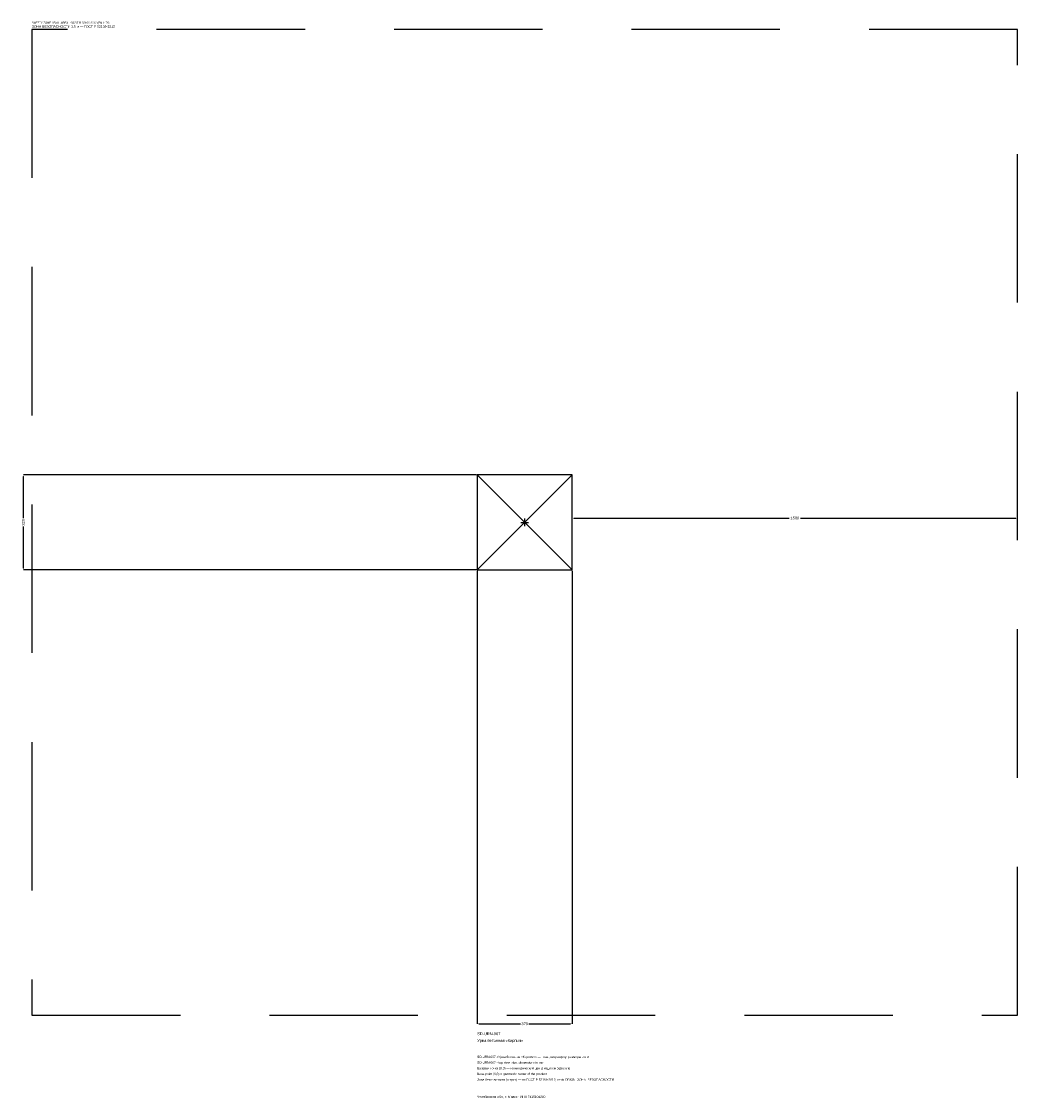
# Model space of a CAD drawing. Header units: metres. Extents: x -1695 to 1660, y -1940 to 1687.
import ezdxf

# ---------------------------------------------------------------- set-up
doc = ezdxf.new("R2010")
doc.units = ezdxf.units.M
doc.linetypes.add('DASHED', pattern=[800, 500, -300])
for name, color, linetype in [('ORION_ДАННЫЕ', 3, 'Continuous'), ('ORION_ЗОНА_БЕЗОПАСНОСТИ', 1, 'Continuous'), ('ORION_КОНТУР', 7, 'Continuous'), ('ORION_РАЗМЕРЫ', 8, 'Continuous')]:
    doc.layers.add(name, color=color, linetype=linetype)
doc.dimstyles.new('ORION', dxfattribs={"dimtxt": 9.6, "dimasz": 5.76, "dimexe": 1.25, "dimexo": 2.88, "dimtad": 1, "dimdec": 0, "dimcen": 2.5, "dimazin": 3, "dimtfac": 1, "dimtmove": 0, "dimatfit": 3, "dimarcsym": 0})

# ---------------------------------------------------------------- blocks, each defined once
blk = doc.blocks.new('_CLOSEDFILLED')
at = {"color": 0, "linetype": 'BYBLOCK'}
blk.add_solid([(-1, 0.16), (0, 0), (-1, -0.16)], dxfattribs=at)
blk = doc.blocks.new('*D1')
for p, q in [((-160, -162.88), (-160, -1688.8)), ((160, -162.88), (160, -1688.8)), ((-154.24, -1688.8), (-14.4, -1688.8)), ((14.4, -1688.8), (154.24, -1688.8))]:
    blk.add_line(p, q)
at = {"layer": 'Defpoints'}
for p in [(-160, -160), (160, -160), (-160, -1688.8)]:
    blk.add_point(p, dxfattribs=at)
at = {"layer": 'ORION_РАЗМЕРЫ', "xscale": 5.76, "yscale": 5.76, "rotation": 180}
blk.add_blockref('_CLOSEDFILLED', (-160, -1688.8), dxfattribs=at)
at = {"layer": 'ORION_РАЗМЕРЫ', "xscale": 5.76, "yscale": 5.76}
blk.add_blockref('_CLOSEDFILLED', (160, -1688.8), dxfattribs=at)
at = {"layer": 'ORION_РАЗМЕРЫ', "insert": (0, -1688.8), "char_height": 9.6, "attachment_point": 5}
blk.add_mtext('320', dxfattribs=at)
blk = doc.blocks.new('*D2')
for p, q in [((-162.88, 160), (-1688.8, 160)), ((-1688.8, 14.4), (-1688.8, 154.24)), ((-1688.8, -154.24), (-1688.8, -14.4)), ((-162.88, -160), (-1688.8, -160))]:
    blk.add_line(p, q)
at = {"layer": 'Defpoints'}
for p in [(-160, 160), (-1688.8, -160), (-160, -160)]:
    blk.add_point(p, dxfattribs=at)
at = {"layer": 'ORION_РАЗМЕРЫ', "xscale": 5.76, "yscale": 5.76}
for p, rotation in [((-1688.8, 160), 90), ((-1688.8, -160), 270)]:
    blk.add_blockref('_CLOSEDFILLED', p, dxfattribs=dict(at, rotation=rotation))
at = {"layer": 'ORION_РАЗМЕРЫ', "insert": (-1688.8, 0), "char_height": 9.6, "attachment_point": 5, "rotation": 90}
blk.add_mtext('320', dxfattribs=at)
blk = doc.blocks.new('*D3')
for p, q in [((160, 2.88), (160, 14.4)), ((165.76, 14.4), (890.8, 14.4)), ((929.2, 14.4), (1654.24, 14.4)), ((1660, 2.88), (1660, 14.4))]:
    blk.add_line(p, q)
at = {"layer": 'Defpoints'}
for p in [(160, 14.4), (160, 0), (1660, 0)]:
    blk.add_point(p, dxfattribs=at)
at = {"layer": 'ORION_РАЗМЕРЫ', "xscale": 5.76, "yscale": 5.76, "rotation": 180}
blk.add_blockref('_CLOSEDFILLED', (160, 14.4), dxfattribs=at)
at = {"layer": 'ORION_РАЗМЕРЫ', "xscale": 5.76, "yscale": 5.76}
blk.add_blockref('_CLOSEDFILLED', (1660, 14.4), dxfattribs=at)
at = {"layer": 'ORION_РАЗМЕРЫ', "insert": (910, 14.4), "char_height": 9.6, "attachment_point": 5}
blk.add_mtext('1500', dxfattribs=at)
blk = doc.blocks.new('ОРИОН SD-URN-067 Урна бетонная Кирпич')
at = {"layer": 'ORION_ЗОНА_БЕЗОПАСНОСТИ', "linetype": 'DASHED'}
blk.add_lwpolyline([(-1660, -1660), (1660, -1660), (1660, 1660), (-1660, 1660)], close=True, dxfattribs=at)
at = {"layer": 'ORION_КОНТУР'}
for p, q in [((-160, -160), (160, 160)), ((-160, 160), (160, -160))]:
    blk.add_line(p, q, dxfattribs=at)
blk.add_lwpolyline([(-160, -160), (160, -160), (160, 160), (-160, 160)], close=True, dxfattribs=at)
at = {"layer": 'ORION_РАЗМЕРЫ'}
for p, q in [((-12.8, 0), (12.8, 0)), ((0, -12.8), (0, 12.8))]:
    blk.add_line(p, q, dxfattribs=at)
at = {"layer": 'ORION_ДАННЫЕ'}
for tag, p in [('АРТИКУЛ', (-160, -1727.2)), ('НАИМЕНОВАНИЕ', (-160, -1750.24))]:
    blk.add_attdef(tag, p, '', height=9.6, dxfattribs=at)
at = {"layer": 'ORION_ДАННЫЕ', "flags": 1}
for tag, p in [('ПРОИЗВОДИТЕЛЬ', (-160, -1773.28)), ('ТЕЛЕФОН', (-160, -1796.32)), ('САЙТ', (-160, -1842.4)), ('АДРЕС', (-160, -1865.44)), ('РЕКВИЗИТЫ', (-160, -1888.48)), ('ГАБАРИТЫ', (-160, -1911.52)), ('ЗОНА_БЕЗОПАСНОСТИ', (-160, -1934.56))]:
    blk.add_attdef(tag, p, '', height=9.6, dxfattribs=at)
at = {"layer": 'ORION_ЗОНА_БЕЗОПАСНОСТИ', "color": 1}
for s, height, p in [('SAFETY ZONE / FALL AREA - GOST R 52169-2012 (EN 1176)', 6.72, (-1660, 1679.2)), ('ЗОНА БЕЗОПАСНОСТИ 1,5 м — ГОСТ Р 52169-2012', 8.16, (-1660, 1665.76))]:
    blk.add_text(s, height=height, dxfattribs=at).set_placement(p)
at = {"layer": 'ORION_РАЗМЕРЫ'}
dim = blk.add_linear_dim(base=(-1688.8, -160), p1=(-160, -160), p2=(-160, 160), angle=90, dimstyle='ORION', dxfattribs=at)
dim.commit()
dim.dimension.update_dxf_attribs({"geometry": '*D2', "text_midpoint": (-1688.8, 0)})
for base, p1, p2, picture, middle in [((160, 14.4), (160, 0), (1660, 0), '*D3', (910, 14.4)), ((-160, -1688.8), (-160, -160), (160, -160), '*D1', (0, -1688.8))]:
    dim = blk.add_linear_dim(base=base, p1=p1, p2=p2, dimstyle='ORION', dxfattribs=at)
    dim.commit()
    dim.dimension.update_dxf_attribs({"geometry": picture, "text_midpoint": middle})

msp = doc.modelspace()

# ---------------------------------------------------------------- block references
msp.add_blockref('ОРИОН SD-URN-067 Урна бетонная Кирпич', (0, 0)).add_auto_attribs({'АРТИКУЛ': 'SD-URN-067', 'НАИМЕНОВАНИЕ': 'Урна бетонная «Кирпич»'})

# ---------------------------------------------------------------- texts
at = {"layer": 'ORION_ДАННЫЕ', "color": 3}
for s, p in [('SD-URN-067 «Урна бетонная «Кирпич»» — план, вид сверху, размеры в мм', (-160, -1804)), ('SD-URN-067 - top view plan, dimensions in mm', (-160, -1823.2)), ('Челябинская обл., г. Миасс · ИНН 7415104200', (-160, -1938.4))]:
    msp.add_text(s, height=7.68, dxfattribs=at).set_placement(p)
at = {"layer": 'ORION_ДАННЫЕ', "color": 7}
for s, p in [('Базовая точка (0,0) — геометрический центр изделия (крестик)', (-160, -1842.4)), ('Base point (0,0) = geometric center of the product', (-160, -1861.6))]:
    msp.add_text(s, height=7.68, dxfattribs=at).set_placement(p)
at = {"layer": 'ORION_ДАННЫЕ', "color": 1}
msp.add_text('Зона безопасности (штрих) — по ГОСТ Р 52169-2012, слой ORION_ЗОНА_БЕЗОПАСНОСТИ', height=7.68, dxfattribs=at).set_placement((-160, -1880.8))

doc.saveas('drawing.dxf')
